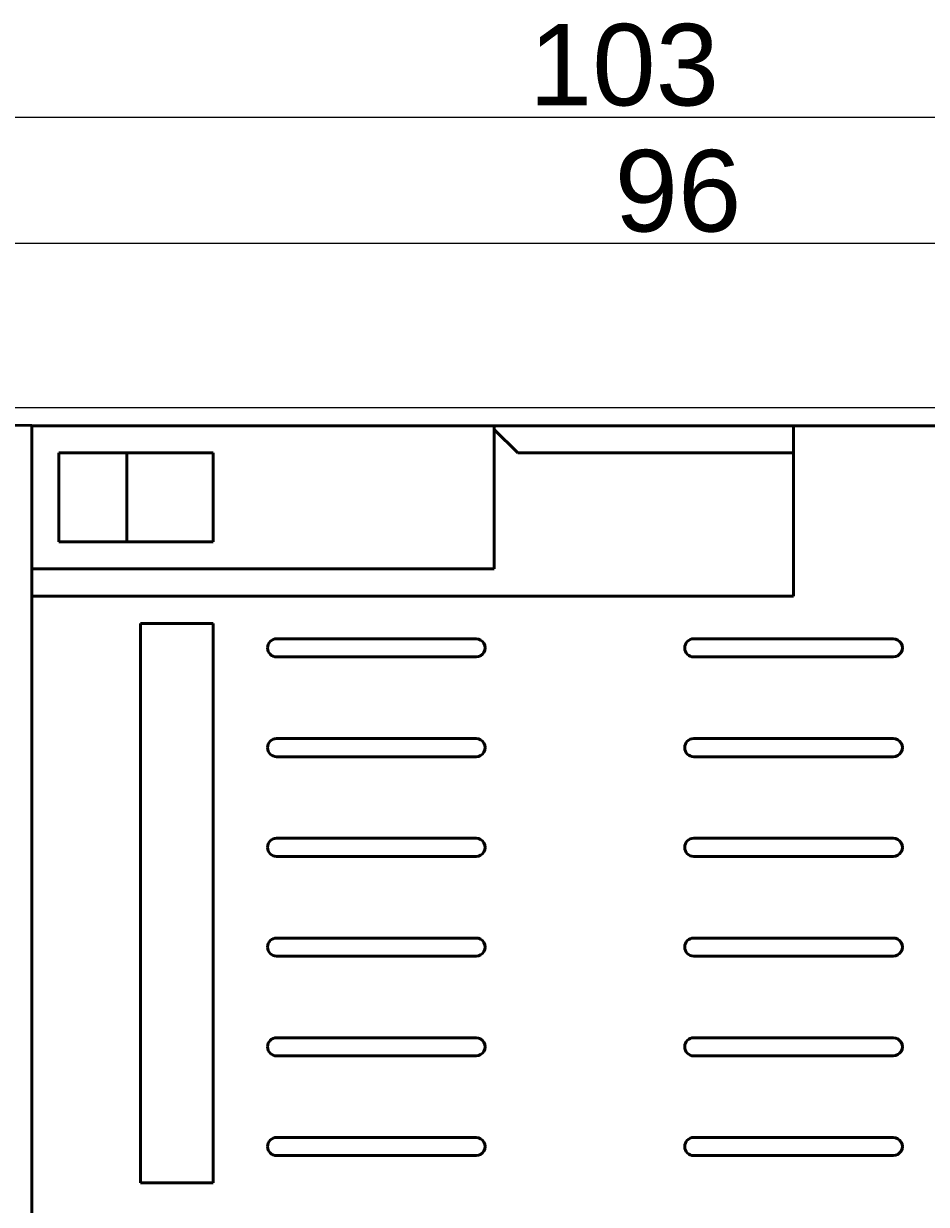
# Model space of a CAD drawing. Header units: millimetres. Extents: x -18 to 228, y 90 to 209.
# Tile 3 of 5: x 8 to 57, y 144 to 209. Entities that reach past the tile are written whole.
import ezdxf

# ---------------------------------------------------------------- set-up
doc = ezdxf.new("R2010")
doc.units = ezdxf.units.MM
doc.header["$MEASUREMENT"] = 0
doc.layers.add('Capa 1', color=7, linetype='Continuous', lineweight=0)

msp = doc.modelspace()

# ---------------------------------------------------------------- linework, layer by layer
at = {"layer": 'Capa 1', "color": 18, "lineweight": 13, "true_color": 0x000000}
for p, q in [((-12.86, 203.589), (90.14, 203.589)), ((-17.86, 196.64), (90.14, 196.64)), ((0.64, 187.57), (108.524, 187.57))]:
    msp.add_line(p, q, dxfattribs=at)
at = {"layer": 'Capa 1', "color": 18, "lineweight": 50, "true_color": 0x000000}
for p, q in [((-5.86, 186.82), (8.14, 186.575)), ((8.14, 186.575), (8.14, 97.064)), ((8.14, 186.57), (89.64, 186.57)), ((33.64, 178.67), (33.64, 186.57)), ((34.94, 185.07), (33.64, 186.37)), ((50.14, 186.57), (50.14, 177.17)), ((9.64, 180.17), (9.64, 185.07)), ((9.64, 185.07), (18.14, 185.07)), ((13.391, 185.07), (13.391, 180.17)), ((18.14, 180.17), (18.14, 185.07)), ((50.14, 185.07), (34.94, 185.07)), ((18.14, 180.17), (9.64, 180.17)), ((8.14, 178.67), (33.64, 178.67)), ((8.14, 177.17), (50.14, 177.17)), ((14.14, 175.67), (14.14, 144.82)), ((18.14, 175.67), (14.14, 175.67)), ((18.14, 175.67), (18.14, 144.82)), ((32.64, 174.82), (21.64, 174.82)), ((55.64, 174.82), (44.64, 174.82)), ((21.64, 173.82), (32.64, 173.82)), ((44.64, 173.82), (55.64, 173.82)), ((32.64, 169.32), (21.64, 169.32)), ((55.64, 169.32), (44.64, 169.32)), ((21.64, 168.32), (32.64, 168.32)), ((44.64, 168.32), (55.64, 168.32)), ((32.64, 163.82), (21.64, 163.82)), ((55.64, 163.82), (44.64, 163.82)), ((21.64, 162.82), (32.64, 162.82)), ((44.64, 162.82), (55.64, 162.82)), ((32.64, 158.32), (21.64, 158.32)), ((55.64, 158.32), (44.64, 158.32)), ((21.64, 157.32), (32.64, 157.32)), ((44.64, 157.32), (55.64, 157.32)), ((32.64, 152.82), (21.64, 152.82)), ((55.64, 152.82), (44.64, 152.82)), ((21.64, 151.82), (32.64, 151.82)), ((44.64, 151.82), (55.64, 151.82)), ((32.64, 147.32), (21.64, 147.32)), ((55.64, 147.32), (44.64, 147.32)), ((21.64, 146.32), (32.64, 146.32)), ((44.64, 146.32), (55.64, 146.32)), ((18.14, 144.82), (14.14, 144.82))]:
    msp.add_line(p, q, dxfattribs=at)
for points in [[(21.64, 174.82), (21.364, 174.82), (21.14, 174.596), (21.14, 174.32)], [(32.64, 174.82), (32.819, 174.82), (32.984, 174.724), (33.073, 174.57)], [(33.073, 174.57), (33.163, 174.415), (33.163, 174.224), (33.073, 174.07)], [(44.64, 174.82), (44.364, 174.82), (44.14, 174.596), (44.14, 174.32)], [(55.64, 174.82), (55.819, 174.82), (55.984, 174.724), (56.073, 174.57)], [(56.073, 174.57), (56.163, 174.415), (56.163, 174.224), (56.073, 174.07)], [(21.14, 174.32), (21.14, 174.044), (21.364, 173.82), (21.64, 173.82)], [(33.073, 174.07), (32.984, 173.915), (32.819, 173.82), (32.64, 173.82)], [(44.14, 174.32), (44.14, 174.044), (44.364, 173.82), (44.64, 173.82)], [(56.073, 174.07), (55.984, 173.915), (55.819, 173.82), (55.64, 173.82)], [(21.64, 169.32), (21.364, 169.32), (21.14, 169.096), (21.14, 168.82)], [(32.64, 169.32), (32.819, 169.32), (32.984, 169.224), (33.073, 169.07)], [(44.64, 169.32), (44.364, 169.32), (44.14, 169.096), (44.14, 168.82)], [(55.64, 169.32), (55.819, 169.32), (55.984, 169.224), (56.073, 169.07)], [(21.14, 168.82), (21.14, 168.544), (21.364, 168.32), (21.64, 168.32)], [(33.073, 169.07), (33.163, 168.915), (33.163, 168.724), (33.073, 168.57)], [(44.14, 168.82), (44.14, 168.544), (44.364, 168.32), (44.64, 168.32)], [(56.073, 169.07), (56.163, 168.915), (56.163, 168.724), (56.073, 168.57)], [(33.073, 168.57), (32.984, 168.415), (32.819, 168.32), (32.64, 168.32)], [(56.073, 168.57), (55.984, 168.415), (55.819, 168.32), (55.64, 168.32)], [(21.64, 163.82), (21.364, 163.82), (21.14, 163.596), (21.14, 163.32)], [(32.64, 163.82), (32.819, 163.82), (32.984, 163.724), (33.073, 163.57)], [(33.073, 163.57), (33.163, 163.415), (33.163, 163.224), (33.073, 163.07)], [(44.64, 163.82), (44.364, 163.82), (44.14, 163.596), (44.14, 163.32)], [(55.64, 163.82), (55.819, 163.82), (55.984, 163.724), (56.073, 163.57)], [(56.073, 163.57), (56.163, 163.415), (56.163, 163.224), (56.073, 163.07)], [(21.14, 163.32), (21.14, 163.044), (21.364, 162.82), (21.64, 162.82)], [(33.073, 163.07), (32.984, 162.915), (32.819, 162.82), (32.64, 162.82)], [(44.14, 163.32), (44.14, 163.044), (44.364, 162.82), (44.64, 162.82)], [(56.073, 163.07), (55.984, 162.915), (55.819, 162.82), (55.64, 162.82)], [(21.64, 158.32), (21.364, 158.32), (21.14, 158.096), (21.14, 157.82)], [(32.64, 158.32), (32.819, 158.32), (32.984, 158.224), (33.073, 158.07)], [(44.64, 158.32), (44.364, 158.32), (44.14, 158.096), (44.14, 157.82)], [(55.64, 158.32), (55.819, 158.32), (55.984, 158.224), (56.073, 158.07)], [(21.14, 157.82), (21.14, 157.543), (21.364, 157.32), (21.64, 157.32)], [(33.073, 158.07), (33.163, 157.915), (33.163, 157.724), (33.073, 157.57)], [(44.14, 157.82), (44.14, 157.543), (44.364, 157.32), (44.64, 157.32)], [(56.073, 158.07), (56.163, 157.915), (56.163, 157.724), (56.073, 157.57)], [(33.073, 157.57), (32.984, 157.415), (32.819, 157.32), (32.64, 157.32)], [(56.073, 157.57), (55.984, 157.415), (55.819, 157.32), (55.64, 157.32)], [(21.64, 152.82), (21.364, 152.82), (21.14, 152.596), (21.14, 152.32)], [(32.64, 152.82), (32.819, 152.82), (32.984, 152.724), (33.073, 152.57)], [(33.073, 152.57), (33.163, 152.415), (33.163, 152.224), (33.073, 152.07)], [(44.64, 152.82), (44.364, 152.82), (44.14, 152.596), (44.14, 152.32)], [(55.64, 152.82), (55.819, 152.82), (55.984, 152.724), (56.073, 152.57)], [(56.073, 152.57), (56.163, 152.415), (56.163, 152.224), (56.073, 152.07)], [(21.14, 152.32), (21.14, 152.044), (21.364, 151.82), (21.64, 151.82)], [(33.073, 152.07), (32.984, 151.915), (32.819, 151.82), (32.64, 151.82)], [(44.14, 152.32), (44.14, 152.044), (44.364, 151.82), (44.64, 151.82)], [(56.073, 152.07), (55.984, 151.915), (55.819, 151.82), (55.64, 151.82)], [(21.64, 147.32), (21.364, 147.32), (21.14, 147.096), (21.14, 146.82)], [(32.64, 147.32), (32.819, 147.32), (32.984, 147.224), (33.073, 147.07)], [(44.64, 147.32), (44.364, 147.32), (44.14, 147.096), (44.14, 146.82)], [(55.64, 147.32), (55.819, 147.32), (55.984, 147.224), (56.073, 147.07)], [(21.14, 146.82), (21.14, 146.543), (21.364, 146.32), (21.64, 146.32)], [(33.073, 146.57), (32.984, 146.415), (32.819, 146.32), (32.64, 146.32)], [(33.073, 147.07), (33.163, 146.915), (33.163, 146.724), (33.073, 146.57)], [(44.14, 146.82), (44.14, 146.543), (44.364, 146.32), (44.64, 146.32)], [(56.073, 146.57), (55.984, 146.415), (55.819, 146.32), (55.64, 146.32)], [(56.073, 147.07), (56.163, 146.915), (56.163, 146.724), (56.073, 146.57)]]:
    msp.add_open_spline(points, degree=3, dxfattribs=at)

# ---------------------------------------------------------------- texts
at = {"layer": 'Capa 1', "char_height": 0.2, "attachment_point": 7}
for s, insert in [('\\C18;\\c0;\\FArial|b0|i0|c1;\\H4.495800;\\W1.000000;103', (35.556, 204.169)), ('\\C18;\\c0;\\FArial|b0|i0|c1;\\H4.495800;\\W1.000000;96', (40.28, 197.217))]:
    msp.add_mtext(s, dxfattribs=dict(at, insert=insert))

doc.saveas('drawing.dxf')
